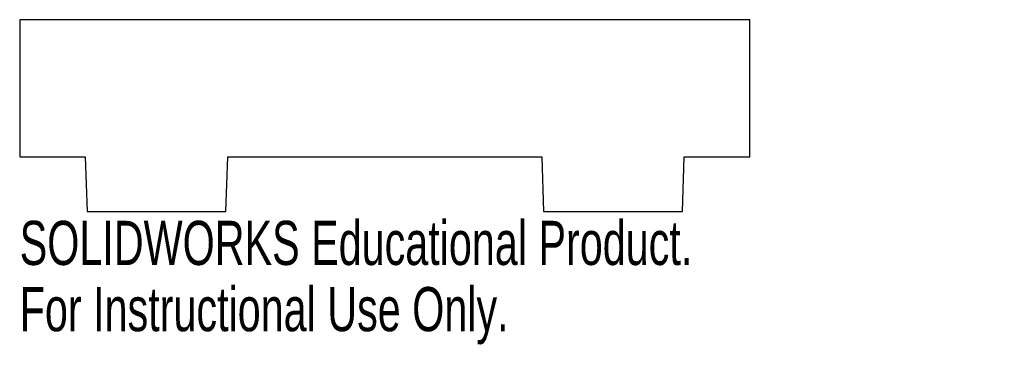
# Model space of a CAD drawing. Header units: millimetres. Extents: x -40 to 68, y -21 to 15.
import ezdxf

# ---------------------------------------------------------------- set-up
doc = ezdxf.new("R2010")
doc.units = ezdxf.units.MM
doc.styles.add('SLDTEXTSTYLE0', font='TXT', dxfattribs={"width": 0.7})

msp = doc.modelspace()

# ---------------------------------------------------------------- linework, layer by layer
at = {"color": 7, "linetype": 'Continuous', "lineweight": 25}
for p, q in [((-40, 15), (-40, 0)), ((40, 15), (-40, 15)), ((40, 0), (40, 15)), ((-40, 0), (-32.81, 0)), ((-32.81, 0), (-32.6, -6)), ((-17.4, -6), (-17.19, 0)), ((-17.19, 0), (17.19, 0)), ((17.19, 0), (17.4, -6)), ((32.6, -6), (32.81, 0)), ((32.81, 0), (40, 0)), ((-32.6, -6), (-17.4, -6)), ((17.4, -6), (32.6, -6))]:
    msp.add_line(p, q, dxfattribs=at)

# ---------------------------------------------------------------- texts
at = {"color": 7, "linetype": 'Continuous', "char_height": 4.8336, "attachment_point": 1, "style": 'SLDTEXTSTYLE0'}
for s, insert in [('SOLIDWORKS Educational Product.', (-40, -7.02)), ('For Instructional Use Only.', (-40, -14.27))]:
    msp.add_mtext(s, dxfattribs=dict(at, insert=insert))

doc.saveas('drawing.dxf')
